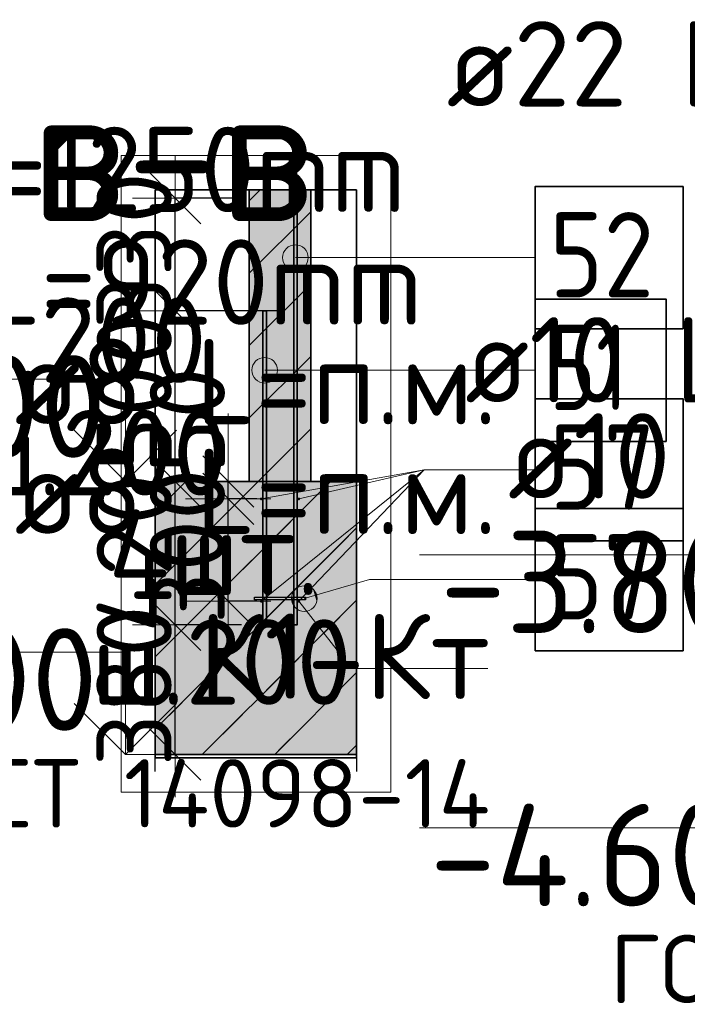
# Model space of a CAD drawing. Header units: millimetres. Extents: x 123094 to 184385, y 26948 to 48500.
# Tile 102 of 104: x 178034 to 179989, y 39527 to 42412. Entities that reach past the tile are written whole.
import ezdxf

# ---------------------------------------------------------------- set-up
doc = ezdxf.new("R2010")
doc.units = ezdxf.units.MM
doc.header["$PDMODE"] = 65
doc.linetypes.add('______11', pattern=[500, 400, -50, 0, -50])
doc.linetypes.add('______5', pattern=[1100, 800, -100, 100, -100])
for name, color, linetype, lineweight in [('Standard', 7, 'Continuous', 25), ('Арм.стержн. Выпуски', 180, 'Continuous', 35), ('Арматурный каркас 01', 4, 'Continuous', 35), ('Высотная отметки_ общее', 7, 'Continuous', 13), ('Размерная линия_ общее', 7, 'Continuous', 13), ('Стена_ общее', 7, 'Continuous', 35), ('Фундамент_ общее', 7, 'Continuous', 35)]:
    doc.layers.add(name, color=color, linetype=linetype, lineweight=lineweight)
doc.styles.add('ISOCPEUR', font='ISOCPEUR')
doc.dimstyles.new('DIMSTYLE_5', dxfattribs={"dimtxt": 220, "dimasz": 250, "dimexe": 0, "dimexo": 0, "dimgap": 110, "dimtad": 2, "dimdec": 0, "dimrnd": 5, "dimzin": 12, "dimdsep": 46, "dimtxsty": 'ISOCPEUR', "dimblk1": 'ALL_ML_STRICH', "dimblk2": 'ALL_ML_STRICH', "dimsah": 1, "dimcen": 0, "dimclrd": 7, "dimclre": 256, "dimclrt": 7, "dimadec": 0, "dimazin": 0, "dimtfac": 1, "dimtdec": 0, "dimtix": 1, "dimtmove": 2, "dimatfit": 3, "dimfxl": 0, "dimtvp": 1.2, "dimtzin": 0, "dimlwd": 0, "dimlwe": -3, "dimarcsym": 0})
pattern_1 = [(45, (0, 0), (-212.13203, 212.13203), [400, -50, 0, -50]), (45, (-106.07, 106.07), (-212.13203, 212.13203), [800, -100, 100, -100])]

# ---------------------------------------------------------------- blocks, each defined once
blk = doc.blocks.new('ALL_ML_STRICH')
at = {"color": 0, "linetype": 'ByBlock', "lineweight": -2}
for p, q in [((0, -0.5), (0, 0.5)), ((-0.3, -0.3), (0.3, 0.3)), ((-1, 0), (0.5, 0))]:
    blk.add_line(p, q, dxfattribs=at)
blk = doc.blocks.new('*D223')
at = {"layer": 'DEFPOINTS', "color": 7, "linetype": 'Continuous', "lineweight": 13, "transparency": 33554687}
for p in [(178703.5, 40638.5), (178489.1, 40258.5), (178499.1, 40258.5)]:
    blk.add_point(p, dxfattribs=at)
at = {"layer": 'Размерная линия_ общее', "color": 253, "linetype": 'Continuous', "lineweight": -2, "true_color": 0xa0a0a0, "transparency": 33554687}
for p, q in [((178683.5, 40638.5), (178489.1, 40638.5)), ((178489.1, 40258.5), (178489.1, 40258.5))]:
    blk.add_line(p, q, dxfattribs=at)
at = {"layer": 'Размерная линия_ общее', "color": 7, "linetype": 'Continuous', "lineweight": -2, "transparency": 33554687}
blk.add_line((178489.1, 40258.5), (178489.1, 40638.5), dxfattribs=at)
at = {"layer": 'Размерная линия_ общее', "color": 7, "linetype": 'Continuous', "lineweight": 13, "transparency": 33554687, "xscale": 250, "yscale": 250, "zscale": 250}
for p, rotation in [((178489.1, 40638.5), 90), ((178489.1, 40258.5), 270)]:
    blk.add_blockref('ALL_ML_STRICH', p, dxfattribs=dict(at, rotation=rotation))
at = {"layer": 'Размерная линия_ общее', "color": 7, "linetype": 'Continuous', "lineweight": 13, "transparency": 33554687, "insert": (178369.1, 40459.5), "char_height": 220, "width": 660, "attachment_point": 5, "rotation": 90, "style": 'ISOCPEUR'}
blk.add_mtext('\\A1;{380}', dxfattribs=at)
blk = doc.blocks.new('*D224')
at = {"layer": 'DEFPOINTS', "color": 7, "linetype": 'Continuous', "lineweight": 13, "transparency": 33554687}
for p in [(178518.8, 41058.5), (178489.1, 40638.5), (178703.5, 40638.5)]:
    blk.add_point(p, dxfattribs=at)
at = {"layer": 'Размерная линия_ общее', "color": 253, "linetype": 'Continuous', "lineweight": -2, "true_color": 0xa0a0a0, "transparency": 33554687}
for p, q in [((178498.8, 41058.5), (178489.1, 41058.5)), ((178683.5, 40638.5), (178489.1, 40638.5))]:
    blk.add_line(p, q, dxfattribs=at)
at = {"layer": 'Размерная линия_ общее', "color": 7, "linetype": 'Continuous', "lineweight": -2, "transparency": 33554687}
blk.add_line((178489.1, 40638.5), (178489.1, 41058.5), dxfattribs=at)
at = {"layer": 'Размерная линия_ общее', "color": 7, "linetype": 'Continuous', "lineweight": 13, "transparency": 33554687, "xscale": 250, "yscale": 250, "zscale": 250}
for p, rotation in [((178489.1, 41058.5), 90), ((178489.1, 40638.5), 270)]:
    blk.add_blockref('ALL_ML_STRICH', p, dxfattribs=dict(at, rotation=rotation))
at = {"layer": 'Размерная линия_ общее', "color": 7, "linetype": 'Continuous', "lineweight": 13, "transparency": 33554687, "insert": (178369.1, 40848.5), "char_height": 220, "width": 660, "attachment_point": 5, "rotation": 90, "style": 'ISOCPEUR'}
blk.add_mtext('\\A1;{420}', dxfattribs=at)
blk = doc.blocks.new('*D225')
at = {"layer": 'DEFPOINTS', "color": 7, "linetype": 'Continuous', "lineweight": 13, "transparency": 33554687}
for p in [(178813.5, 41558.5), (178489.1, 41058.5), (178518.8, 41058.5)]:
    blk.add_point(p, dxfattribs=at)
at = {"layer": 'Размерная линия_ общее', "color": 253, "linetype": 'Continuous', "lineweight": -2, "true_color": 0xa0a0a0, "transparency": 33554687}
for p, q in [((178793.5, 41558.5), (178489.1, 41558.5)), ((178498.8, 41058.5), (178489.1, 41058.5))]:
    blk.add_line(p, q, dxfattribs=at)
at = {"layer": 'Размерная линия_ общее', "color": 7, "linetype": 'Continuous', "lineweight": -2, "transparency": 33554687}
blk.add_line((178489.1, 41058.5), (178489.1, 41558.5), dxfattribs=at)
at = {"layer": 'Размерная линия_ общее', "color": 7, "linetype": 'Continuous', "lineweight": 13, "transparency": 33554687, "xscale": 250, "yscale": 250, "zscale": 250}
for p, rotation in [((178489.1, 41558.5), 90), ((178489.1, 41058.5), 270)]:
    blk.add_blockref('ALL_ML_STRICH', p, dxfattribs=dict(at, rotation=rotation))
at = {"layer": 'Размерная линия_ общее', "color": 7, "linetype": 'Continuous', "lineweight": 13, "transparency": 33554687, "insert": (178369.1, 41319.5), "char_height": 220, "width": 660, "attachment_point": 5, "rotation": 90, "style": 'ISOCPEUR'}
blk.add_mtext('\\A1;{500}', dxfattribs=at)
blk = doc.blocks.new('*D226')
at = {"layer": 'DEFPOINTS', "color": 7, "linetype": 'Continuous', "lineweight": 13, "transparency": 33554687}
for p in [(178703.5, 41888.5), (178489.1, 41558.5), (178813.5, 41558.5)]:
    blk.add_point(p, dxfattribs=at)
at = {"layer": 'Размерная линия_ общее', "color": 253, "linetype": 'Continuous', "lineweight": -2, "true_color": 0xa0a0a0, "transparency": 33554687}
for p, q in [((178683.5, 41888.5), (178489.1, 41888.5)), ((178793.5, 41558.5), (178489.1, 41558.5))]:
    blk.add_line(p, q, dxfattribs=at)
at = {"layer": 'Размерная линия_ общее', "color": 7, "linetype": 'Continuous', "lineweight": -2, "transparency": 33554687}
blk.add_line((178489.1, 41558.5), (178489.1, 41888.5), dxfattribs=at)
at = {"layer": 'Размерная линия_ общее', "color": 7, "linetype": 'Continuous', "lineweight": 13, "transparency": 33554687, "xscale": 250, "yscale": 250, "zscale": 250}
for p, rotation in [((178489.1, 41888.5), 90), ((178489.1, 41558.5), 270)]:
    blk.add_blockref('ALL_ML_STRICH', p, dxfattribs=dict(at, rotation=rotation))
at = {"layer": 'Размерная линия_ общее', "color": 7, "linetype": 'Continuous', "lineweight": 13, "transparency": 33554687, "insert": (178369.1, 41734.5), "char_height": 220, "width": 660, "attachment_point": 5, "rotation": 90, "style": 'ISOCPEUR'}
blk.add_mtext('\\A1;{330}', dxfattribs=at)
blk = doc.blocks.new('COMPLEX_ELEVATIONDIM_1')
at = {"layer": 'Высотная отметки_ общее', "color": 7, "linetype": 'Continuous', "lineweight": 13, "transparency": 33554687}
for p, q in [((178343.5, 41358.5), (177143.5, 41358.5)), ((178343.5, 41058.5), (178343.5, 41358.5)), ((178343.5, 41058.5), (178193.5, 41208.5)), ((178343.5, 41058.5), (178493.5, 41208.5)), ((178343.5, 41058.5), (178343.5, 41058.5)), ((178343.5, 41058.5), (178343.5, 41058.5)), ((178343.5, 41058.5), (178409.6, 41058.5)), ((178343.5, 41058.5), (178343.5, 41058.5)), ((178343.5, 41058.5), (178343.5, 41058.5)), ((178343.5, 40558.5), (177143.5, 40558.5)), ((178343.5, 40258.5), (178343.5, 40558.5)), ((178343.5, 40258.5), (178193.5, 40408.5)), ((178343.5, 40258.5), (178493.5, 40408.5)), ((178343.5, 40258.5), (178343.5, 40258.5)), ((178343.5, 40258.5), (178343.5, 40258.5)), ((178343.5, 40258.5), (178409.6, 40258.5)), ((178343.5, 40258.5), (178343.5, 40258.5)), ((178343.5, 40258.5), (178343.5, 40258.5))]:
    blk.add_line(p, q, dxfattribs=at)
at = {"layer": 'Высотная отметки_ общее', "color": 7, "linetype": 'Continuous', "lineweight": 13, "transparency": 33554687, "char_height": 300, "attachment_point": 7, "style": 'ISOCPEUR'}
for s, insert, width in [('\\W0.95;-3.800', (177203.5, 41128.5), 1281.435), ('\\W0.95;-4.600', (177173.5, 40328.5), 1311.684)]:
    blk.add_mtext(s, dxfattribs=dict(at, insert=insert, width=width))
blk = doc.blocks.new('COMPLEX_ELEVATIONDIM_2')
at = {"layer": 'Высотная отметки_ общее', "color": 7, "linetype": 'Continuous', "lineweight": 13, "transparency": 33554687}
for p, q in [((180404.3, 40843.9), (179204.3, 40843.9)), ((180404.3, 40543.9), (180404.3, 40843.9)), ((180404.3, 40543.9), (180254.3, 40693.9)), ((180404.3, 40543.9), (180554.3, 40693.9)), ((180404.3, 40543.9), (180404.3, 40543.9)), ((180404.3, 40543.9), (180404.3, 40543.9)), ((180404.3, 40543.9), (180470.4, 40543.9)), ((180404.3, 40543.9), (180404.3, 40543.9)), ((180404.3, 40543.9), (180404.3, 40543.9)), ((180404.3, 40043.9), (179204.3, 40043.9)), ((180404.3, 39743.9), (180404.3, 40043.9)), ((180404.3, 39743.9), (180254.3, 39893.9)), ((180404.3, 39743.9), (180554.3, 39893.9)), ((180404.3, 39743.9), (180404.3, 39743.9)), ((180404.3, 39743.9), (180404.3, 39743.9)), ((180404.3, 39743.9), (180470.4, 39743.9)), ((180404.3, 39743.9), (180404.3, 39743.9)), ((180404.3, 39743.9), (180404.3, 39743.9))]:
    blk.add_line(p, q, dxfattribs=at)
at = {"layer": 'Высотная отметки_ общее', "color": 7, "linetype": 'Continuous', "lineweight": 13, "transparency": 33554687, "char_height": 300, "attachment_point": 7, "style": 'ISOCPEUR'}
for s, insert, width in [('\\W0.95;-3.800', (179264.3, 40613.9), 1281.435), ('\\W0.95;-4.600', (179234.3, 39813.9), 1311.684)]:
    blk.add_mtext(s, dxfattribs=dict(at, insert=insert, width=width))
blk = doc.blocks.new('*D251')
at = {"layer": 'DEFPOINTS', "color": 7, "linetype": 'Continuous', "lineweight": 13, "transparency": 33554687}
for p in [(178748.5, 41007.5), (178644.8, 40707.5), (178748.5, 40707.5)]:
    blk.add_point(p, dxfattribs=at)
at = {"layer": 'Размерная линия_ общее', "color": 253, "linetype": 'Continuous', "lineweight": -2, "true_color": 0xa0a0a0, "transparency": 33554687}
for p, q in [((178728.5, 41007.5), (178644.8, 41007.5)), ((178728.5, 40707.5), (178644.8, 40707.5))]:
    blk.add_line(p, q, dxfattribs=at)
at = {"layer": 'Размерная линия_ общее', "color": 7, "linetype": 'Continuous', "lineweight": -2, "transparency": 33554687}
blk.add_line((178644.8, 40707.5), (178644.8, 41007.5), dxfattribs=at)
at = {"layer": 'Размерная линия_ общее', "color": 7, "linetype": 'Continuous', "lineweight": 13, "transparency": 33554687, "xscale": 250, "yscale": 250, "zscale": 250}
for p, rotation in [((178644.8, 41007.5), 90), ((178644.8, 40707.5), 270)]:
    blk.add_blockref('ALL_ML_STRICH', p, dxfattribs=dict(at, rotation=rotation))
at = {"layer": 'Размерная линия_ общее', "color": 7, "linetype": 'Continuous', "lineweight": 13, "transparency": 33554687, "insert": (178524.8, 40868.5), "char_height": 220, "width": 660, "attachment_point": 5, "rotation": 90, "style": 'ISOCPEUR'}
blk.add_mtext('\\A1;{300}', dxfattribs=at)
blk = doc.blocks.new('*D252')
at = {"layer": 'DEFPOINTS', "color": 7, "linetype": 'Continuous', "lineweight": 13, "transparency": 33554687}
for p in [(178638.6, 41058.5), (178644.8, 41007.5), (178748.5, 41007.5)]:
    blk.add_point(p, dxfattribs=at)
at = {"layer": 'Размерная линия_ общее', "color": 253, "linetype": 'Continuous', "lineweight": -2, "true_color": 0xa0a0a0, "transparency": 33554687}
for p, q in [((178644.8, 41058.5), (178644.8, 41058.5)), ((178728.5, 41007.5), (178644.8, 41007.5))]:
    blk.add_line(p, q, dxfattribs=at)
at = {"layer": 'Размерная линия_ общее', "color": 7, "linetype": 'Continuous', "lineweight": -2, "transparency": 33554687}
blk.add_line((178644.8, 41007.5), (178644.8, 41058.5), dxfattribs=at)
at = {"layer": 'Размерная линия_ общее', "color": 7, "linetype": 'Continuous', "lineweight": 13, "transparency": 33554687, "xscale": 250, "yscale": 250, "zscale": 250}
for p, rotation in [((178644.8, 41007.5), 270), ((178644.8, 41058.5), 90)]:
    blk.add_blockref('ALL_ML_STRICH', p, dxfattribs=dict(at, rotation=rotation))
at = {"layer": 'Размерная линия_ общее', "color": 7, "linetype": 'Continuous', "lineweight": 13, "transparency": 33554687, "insert": (178524.8, 41238.1), "char_height": 220, "width": 440, "attachment_point": 5, "rotation": 90, "style": 'ISOCPEUR'}
blk.add_mtext('\\A1;{50}', dxfattribs=at)

msp = doc.modelspace()

# ---------------------------------------------------------------- hatches: boundary and pattern name
at = {"layer": 'Standard', "linetype": 'Continuous', "lineweight": 35, "transparency": 33554687}
h = msp.add_hatch(dxfattribs=at)
h.set_pattern_fill('__________539', scale=100, style=0, pattern_type=2)
h.set_pattern_definition(pattern_1)
h.paths.add_polyline_path([(178706.3, 41058.5), (178886.3, 41058.5), (178886.3, 41913.2), (178706.3, 41913.2)], flags=0)
at = {"layer": 'Standard', "linetype": 'Continuous', "lineweight": 35, "true_color": 0xc7c7c7, "transparency": 33554687}
msp.add_hatch(color=9, dxfattribs=at).paths.add_polyline_path([(178706.3, 41058.5), (178886.3, 41058.5), (178886.3, 41913.2), (178706.3, 41913.2)])
at = {"layer": 'Standard', "linetype": 'Continuous', "lineweight": 13, "transparency": 33554687}
h = msp.add_hatch(dxfattribs=at)
h.set_pattern_fill('__________539', scale=100, style=0, pattern_type=2)
h.set_pattern_definition(pattern_1)
h.paths.add_polyline_path([(178430.6, 41058.5), (178430.6, 40258.5), (179020.6, 40258.5), (179020.6, 41058.5)], flags=0)
msp.add_hatch(color=9, dxfattribs=at).paths.add_polyline_path([(178430.6, 41058.5), (178430.6, 40258.5), (179020.6, 40258.5), (179020.6, 41058.5)])
at = {"layer": 'Арм.стержн. Выпуски', "linetype": 'Continuous', "lineweight": 13, "transparency": 33554687}
for points in [[(178822.5, 41682.2), (178822.5, 41746.7), (178809, 41733.2)], [(178841.3, 41677), (178841.3, 41752), (178822.5, 41746.7)], [(178841.3, 41677), (178822.5, 41746.7), (178822.5, 41682.2)], [(178860, 41682.2), (178860, 41746.7), (178841.3, 41752)], [(178860, 41682.2), (178841.3, 41752), (178841.3, 41677)], [(178873.5, 41695.7), (178873.5, 41733.2), (178860, 41746.7)], [(178873.5, 41695.7), (178860, 41746.7), (178860, 41682.2)], [(178809, 41695.7), (178809, 41733.2), (178803.8, 41714.5)], [(178822.5, 41682.2), (178809, 41733.2), (178809, 41695.7)], [(178873.5, 41733.2), (178873.5, 41695.7), (178878.8, 41714.5)], [(178719, 41365.7), (178719, 41403.2), (178713.8, 41384.5)], [(178732.5, 41352.2), (178732.5, 41416.7), (178719, 41403.2)], [(178732.5, 41352.2), (178719, 41403.2), (178719, 41365.7)], [(178751.3, 41347), (178751.3, 41422), (178732.5, 41416.7)], [(178751.3, 41347), (178732.5, 41416.7), (178732.5, 41352.2)], [(178770, 41352.2), (178770, 41416.7), (178751.3, 41422)], [(178770, 41352.2), (178751.3, 41422), (178751.3, 41347)], [(178783.5, 41365.7), (178783.5, 41403.2), (178770, 41416.7)], [(178783.5, 41365.7), (178770, 41416.7), (178770, 41352.2)], [(178783.5, 41403.2), (178783.5, 41365.7), (178788.8, 41384.5)]]:
    msp.add_hatch(color=7, dxfattribs=at).paths.add_polyline_path(points)
at = {"layer": 'Арматурный каркас 01', "linetype": 'Continuous', "lineweight": 50, "transparency": 33554687}
for points in [[(178745.3, 41007.5), (178745, 41009), (178744.1, 41010.3), (178742.8, 41011.2), (178741.3, 41011.5), (178739.7, 41011.2), (178738.4, 41010.3), (178737.6, 41009), (178737.3, 41007.5), (178737.6, 41006), (178738.4, 41004.7), (178739.7, 41003.8), (178741.3, 41003.5), (178742.8, 41003.8), (178744.1, 41004.7), (178745, 41006)], [(178855.3, 41007.5), (178855, 41009), (178854.1, 41010.3), (178852.8, 41011.2), (178851.3, 41011.5), (178849.7, 41011.2), (178848.4, 41010.3), (178847.6, 41009), (178847.3, 41007.5), (178847.6, 41006), (178848.4, 41004.7), (178849.7, 41003.8), (178851.3, 41003.5), (178852.8, 41003.8), (178854.1, 41004.7), (178855, 41006)], [(178745.3, 40707.5), (178745, 40709), (178744.1, 40710.3), (178742.8, 40711.2), (178741.3, 40711.5), (178739.7, 40711.2), (178738.4, 40710.3), (178737.6, 40709), (178737.3, 40707.5), (178737.6, 40706), (178738.4, 40704.7), (178739.7, 40703.8), (178741.3, 40703.5), (178742.8, 40703.8), (178744.1, 40704.7), (178745, 40706)], [(178855.3, 40707.5), (178855, 40709), (178854.1, 40710.3), (178852.8, 40711.2), (178851.3, 40711.5), (178849.7, 40711.2), (178848.4, 40710.3), (178847.6, 40709), (178847.3, 40707.5), (178847.6, 40706), (178848.4, 40704.7), (178849.7, 40703.8), (178851.3, 40703.5), (178852.8, 40703.8), (178854.1, 40704.7), (178855, 40706)]]:
    msp.add_hatch(color=40, dxfattribs=at).paths.add_polyline_path(points)
at = {"layer": 'Арматурный каркас 01', "linetype": 'Continuous', "lineweight": 13, "transparency": 33554687}
for points in [[(178858.3, 40679.3), (178840.3, 40741.2), (178831.1, 40724.5)], [(178877.8, 40679.5), (178856.8, 40751.5), (178840.3, 40741.2)], [(178877.8, 40679.5), (178840.3, 40741.2), (178858.3, 40679.3)], [(178894.3, 40689.8), (178876.3, 40751.7), (178856.8, 40751.5)], [(178894.3, 40689.8), (178856.8, 40751.5), (178877.8, 40679.5)], [(178903.5, 40706.5), (178893, 40742.5), (178876.3, 40751.7)], [(178903.5, 40706.5), (178876.3, 40751.7), (178894.3, 40689.8)], [(178893, 40742.5), (178903.5, 40706.5), (178903.3, 40726)], [(178858.3, 40679.3), (178831.1, 40724.5), (178841.6, 40688.5)], [(178841.6, 40688.5), (178831.1, 40724.5), (178831.3, 40705)]]:
    msp.add_hatch(color=7, dxfattribs=at).paths.add_polyline_path(points)

# ---------------------------------------------------------------- linework, layer by layer
at = {"layer": 'Standard', "color": 52, "linetype": 'Continuous', "lineweight": 13, "transparency": 33554687}
for p, q in [((178430.6, 41913.2), (178430.6, 40248.5)), ((179020.6, 41913.2), (178430.6, 41913.2)), ((178430.6, 41913.2), (178430.6, 40248.5)), ((179020.6, 41913.2), (178430.6, 41913.2)), ((179020.6, 40248.5), (179020.6, 41913.2)), ((179020.6, 40248.5), (179020.6, 41913.2)), ((178430.6, 40248.5), (179020.6, 40248.5)), ((178430.6, 40248.5), (179020.6, 40248.5))]:
    msp.add_line(p, q, dxfattribs=at)
at = {"layer": 'Standard', "color": 52, "linetype": 'Continuous', "lineweight": 35, "transparency": 33554687}
for p, q in [((178430.6, 41913.2), (178430.6, 40248.5)), ((179020.6, 41913.2), (178430.6, 41913.2)), ((178430.6, 41913.2), (178430.6, 40248.5)), ((179020.6, 41913.2), (178430.6, 41913.2)), ((179020.6, 40248.5), (179020.6, 41913.2)), ((179020.6, 40248.5), (179020.6, 41913.2)), ((178430.6, 40248.5), (179020.6, 40248.5)), ((178430.6, 40248.5), (179020.6, 40248.5))]:
    msp.add_line(p, q, dxfattribs=at)
at = {"layer": 'Standard', "color": 7, "linetype": 'Continuous', "lineweight": 25, "transparency": 33554687}
for p, q in [((178656.3, 41913.2), (178936.3, 41913.2)), ((178656.3, 41913.2), (178936.3, 41913.2)), ((178430.6, 40208.5), (178430.6, 41108.5)), ((178430.6, 40208.5), (178430.6, 41108.5)), ((179020.6, 41108.5), (179020.6, 40208.5)), ((179020.6, 41108.5), (179020.6, 40208.5))]:
    msp.add_line(p, q, dxfattribs=at)
at = {"layer": 'Standard', "color": 7, "linetype": 'Continuous', "lineweight": 35, "transparency": 33554687}
for p, q in [((178706.3, 41913.2), (178706.3, 41058.5)), ((178706.3, 41913.2), (178706.3, 41058.5)), ((178886.3, 41058.5), (178886.3, 41913.2)), ((178886.3, 41058.5), (178886.3, 41913.2)), ((178706.3, 41058.5), (178430.6, 41058.5)), ((178706.3, 41058.5), (178430.6, 41058.5)), ((179020.6, 41058.5), (178886.3, 41058.5)), ((179020.6, 41058.5), (178886.3, 41058.5)), ((178430.6, 40258.5), (179020.6, 40258.5)), ((178430.6, 40258.5), (179020.6, 40258.5))]:
    msp.add_line(p, q, dxfattribs=at)
at = {"layer": 'Standard', "color": 253, "linetype": '______5', "lineweight": 35, "true_color": 0xababab, "transparency": 33554687}
for p, q in [((178706.3, 41881.1), (178738.4, 41913.2)), ((178706.3, 41456.9), (178886.3, 41636.9)), ((178732.2, 41058.5), (178886.3, 41212.6))]:
    msp.add_line(p, q, dxfattribs=at)
at = {"layer": 'Standard', "color": 253, "linetype": '______11', "lineweight": 35, "true_color": 0xababab, "transparency": 33554687}
for p, q in [((178706.3, 41669), (178886.3, 41849)), ((178706.3, 41244.7), (178886.3, 41424.7))]:
    msp.add_line(p, q, dxfattribs=at)
at = {"layer": 'Standard', "color": 253, "linetype": '______11', "lineweight": 13, "true_color": 0xababab, "transparency": 33554687}
for p, q in [((178430.6, 40544.8), (178944.3, 41058.5)), ((178430.6, 40969.1), (178520.1, 41058.5)), ((178568.6, 40258.5), (179020.6, 40710.5)), ((178992.9, 40258.5), (179020.6, 40286.3))]:
    msp.add_line(p, q, dxfattribs=at)
at = {"layer": 'Standard', "color": 253, "linetype": '______5', "lineweight": 13, "true_color": 0xababab, "transparency": 33554687}
for p, q in [((178430.6, 40756.9), (178732.2, 41058.5)), ((178430.6, 40332.7), (179020.6, 40922.7)), ((178780.7, 40258.5), (179020.6, 40498.4))]:
    msp.add_line(p, q, dxfattribs=at)
at = {"layer": 'Standard', "color": 7, "linetype": 'Continuous', "lineweight": 13, "transparency": 33554687}
for points in [[(178330.6, 40148.5), (179120.6, 40148.5), (179120.6, 42013.2), (178330.6, 42013.2), (178330.6, 40148.5)], [(178851.3, 40707.5), (179005.3, 40510.7), (179405.3, 40510.7)]]:
    msp.add_lwpolyline(points, dxfattribs=at)
at = {"layer": 'Арм.стержн. Выпуски', "color": 7, "linetype": 'Continuous', "lineweight": 13, "transparency": 33554687}
for p, q in [((178841.3, 41752), (178841.3, 41752)), ((178803.8, 41714.5), (178803.8, 41714.5)), ((179048.4, 41714.5), (178841.3, 41714.5)), ((178878.8, 41714.5), (178878.8, 41714.5)), ((179048.4, 41714.5), (179543.4, 41714.5)), ((178841.3, 41677), (178841.3, 41677)), ((178751.3, 41422), (178751.3, 41422)), ((178713.8, 41384.5), (178713.8, 41384.5)), ((179073.4, 41384.5), (178751.3, 41384.5)), ((178788.8, 41384.5), (178788.8, 41384.5)), ((179073.4, 41384.5), (179543.4, 41384.5)), ((178751.3, 41347), (178751.3, 41347))]:
    msp.add_line(p, q, dxfattribs=at)
at = {"layer": 'Арм.стержн. Выпуски', "color": 7, "linetype": 'Continuous', "lineweight": 35, "transparency": 33554687}
for points in [[(179543.4, 41506.1), (179976.7, 41506.1), (179976.7, 41922.8), (179543.4, 41922.8), (179543.4, 41506.1)], [(179543.4, 41176.1), (179926.7, 41176.1), (179926.7, 41592.8), (179543.4, 41592.8), (179543.4, 41176.1)]]:
    msp.add_lwpolyline(points, dxfattribs=at)
at = {"layer": 'Арм.стержн. Выпуски', "color": 4, "linetype": 'Continuous', "lineweight": 35, "transparency": 33554687}
for points in [[(178836.3, 40638.5), (178836.3, 41888.5), (178846.3, 41888.5), (178846.3, 40638.5), (178836.3, 40638.5)], [(178746.3, 40638.5), (178746.3, 41558.5), (178756.3, 41558.5), (178756.3, 40638.5), (178746.3, 40638.5)]]:
    msp.add_lwpolyline(points, dxfattribs=at)
at = {"layer": 'Арм.стержн. Выпуски', "color": 7, "linetype": 'Continuous', "lineweight": 13, "transparency": 33554687}
for centre in [(178841.3, 41714.5), (178751.3, 41384.5)]:
    msp.add_circle(centre, 37.5, dxfattribs=at)
at = {"layer": 'Арматурный каркас 01', "color": 7, "linetype": 'Continuous', "lineweight": 13, "transparency": 33554687}
for p, q in [((179218.4, 41092.8), (178741.3, 41007.5)), ((179218.4, 41092.8), (178741.3, 40707.5)), ((179218.4, 41092.8), (178851.3, 40707.5)), ((179218.4, 41092.8), (178851.3, 41007.5)), ((179218.4, 41092.8), (179543.4, 41092.8)), ((179058.4, 40771.1), (178867.3, 40715.5)), ((179058.4, 40771.1), (179543.4, 40771.1)), ((178856.8, 40751.5), (178856.8, 40751.5)), ((178903.3, 40726), (178903.3, 40726)), ((178831.3, 40705), (178831.3, 40705)), ((178877.8, 40679.5), (178877.8, 40679.5))]:
    msp.add_line(p, q, dxfattribs=at)
at = {"layer": 'Арматурный каркас 01', "color": 7, "linetype": 'Continuous', "lineweight": 35, "transparency": 33554687}
for points in [[(179543.4, 40884.5), (179976.7, 40884.5), (179976.7, 41301.1), (179543.4, 41301.1), (179543.4, 40884.5)], [(179543.4, 40562.8), (179976.7, 40562.8), (179976.7, 40979.5), (179543.4, 40979.5), (179543.4, 40562.8)]]:
    msp.add_lwpolyline(points, dxfattribs=at)
at = {"layer": 'Арматурный каркас 01', "color": 40, "linetype": 'Continuous', "lineweight": 25, "transparency": 33554687}
msp.add_lwpolyline([(178721.3, 40719.5), (178871.3, 40719.5), (178871.3, 40711.5), (178721.3, 40711.5), (178721.3, 40719.5)], dxfattribs=at)
at = {"layer": 'Арматурный каркас 01', "color": 7, "linetype": 'Continuous', "lineweight": 13, "transparency": 33554687}
msp.add_circle((178867.3, 40715.5), 37.5, dxfattribs=at)
at = {"layer": 'Стена_ общее', "color": 7, "linetype": 'Continuous', "lineweight": 35, "transparency": 33554687}
msp.add_line((178706.3, 41058.5), (178886.3, 41058.5), dxfattribs=at)
msp.add_line((178706.3, 41058.5), (178886.3, 41058.5), dxfattribs=at)
at = {"layer": 'Фундамент_ общее', "transparency": 33554687}
msp.add_line((178886.3, 41058.5), (178706.3, 41058.5), dxfattribs=at)
at = {"layer": 'Фундамент_ общее', "color": 7, "linetype": 'Continuous', "lineweight": 35, "transparency": 33554687}
msp.add_line((178886.3, 41058.5), (178706.3, 41058.5), dxfattribs=at)

# ---------------------------------------------------------------- block references
at = {"layer": 'Высотная отметки_ общее', "color": 7, "linetype": 'Continuous', "lineweight": 13, "transparency": 33554687}
for name in ['COMPLEX_ELEVATIONDIM_1', 'COMPLEX_ELEVATIONDIM_2']:
    msp.add_blockref(name, (0, 0), dxfattribs=at)

# ---------------------------------------------------------------- texts
at = {"layer": 'Standard', "color": 7, "linetype": 'Continuous', "lineweight": 13, "transparency": 33554687, "insert": (178897, 42021.4), "char_height": 400, "width": 1022.609, "attachment_point": 6, "style": 'ISOCPEUR'}
msp.add_mtext('\\A1;{\\fISOCPEUR|i0|b0;\\H400.000000;\\W1.000000;\\C7;в-в}\\P', dxfattribs=at)
at = {"layer": 'Standard', "color": 7, "linetype": 'Continuous', "lineweight": 13, "transparency": 33554687, "char_height": 250, "width": 2191.875, "attachment_point": 3, "line_spacing_factor": 1.024096}
for insert in [(179411.4, 40671.6), (181542.8, 40157)]:
    msp.add_mtext('\\A1;{\\fISOCPEUR|i0|b0;\\H250.000000;\\W1.000000;\\C7;К1-Кт}\\P{\\fISOCPEUR|i0|b0;\\H200.000000;\\W1.000000;\\C7;ГОСТ 14098-14}\\P', dxfattribs=dict(at, insert=insert))
at = {"layer": 'Арм.стержн. Выпуски', "color": 7, "linetype": 'Continuous', "lineweight": 25, "transparency": 33554687, "char_height": 250, "attachment_point": 7, "style": 'ISOCPEUR'}
for s, insert, width in [('\\W0.98;ø22 L=2880mm ', (179283.9, 42157.2), 2496.203), ('\\W0.94;ø10 L=1250mm ', (177168.4, 41847.8), 2391.341), ('\\W0.87;52', (179585, 41597.8), 459.01), ('\\W0.96;ø10 L=920mm ', (177293.4, 41517.8), 2268.514), ('\\W0.95;ш.200 ', (177818.4, 41347.8), 1093.33), ('\\W0.94;ø10 L=1250mm ', (179338.4, 41290), 2391.341), ('\\W0.75;51', (179585, 41267.8), 393.567), ('\\W0.95;ш.200 ', (177880.9, 41017.8), 1093.33), ('\\W0.96;ø10 L=920mm ', (179463.4, 41008.4), 2268.514)]:
    msp.add_mtext(s, dxfattribs=dict(at, insert=insert, width=width))
at = {"layer": 'Арматурный каркас 01', "color": 7, "linetype": 'Continuous', "lineweight": 25, "transparency": 33554687, "char_height": 250, "attachment_point": 7, "style": 'ISOCPEUR'}
for s, insert, width in [('\\W0.97;ø8 L=п.м.', (178018.4, 41226.1), 1544.857), ('\\W0.87;57', (179585, 40976.1), 459.01), ('\\W0.97;ø8 L=п.м.', (178018.4, 40904.5), 1544.857), ('\\W0.95;4шт. ', (178293.4, 40726.1), 992.98), ('\\W0.87;57', (179585, 40654.5), 459.01), ('\\W0.95;ш.200 ', (178243.4, 40404.5), 1093.33)]:
    msp.add_mtext(s, dxfattribs=dict(at, insert=insert, width=width))

# ---------------------------------------------------------------- dimensions: what is measured, and where the dimension line sits
at = {"layer": 'Размерная линия_ общее', "color": 7, "linetype": 'Continuous', "lineweight": 13, "transparency": 33554687}
for base, p1, p2, picture, middle in [((178489.1, 41888.5), (178793.5, 41558.5), (178683.5, 41888.5), '*D226', (178369.1, 41734.5)), ((178489.1, 41558.5), (178498.8, 41058.5), (178793.5, 41558.5), '*D225', (178369.1, 41319.5)), ((178644.8, 41058.5), (178728.5, 41007.5), (178644.8, 41058.5), '*D252', (178524.8, 41238.1)), ((178644.8, 41007.5), (178728.5, 40707.5), (178728.5, 41007.5), '*D251', (178524.8, 40868.5)), ((178489.1, 41058.5), (178683.5, 40638.5), (178498.8, 41058.5), '*D224', (178369.1, 40848.5)), ((178489.1, 40638.5), (178489.1, 40258.5), (178683.5, 40638.5), '*D223', (178369.1, 40459.5))]:
    dim = msp.add_linear_dim(base=base, p1=p1, p2=p2, angle=90, dimstyle='DIMSTYLE_5', override={"dimpost": '<>', "dimclrd": 7, "dimclre": 253, "dimclrt": 7, "dimlwd": 0, "dimlwe": 65533}, dxfattribs=at)
    dim.commit()
    dim.dimension.update_dxf_attribs({"geometry": picture, "text_midpoint": middle, "dimtype": 160})

doc.saveas('drawing.dxf')
